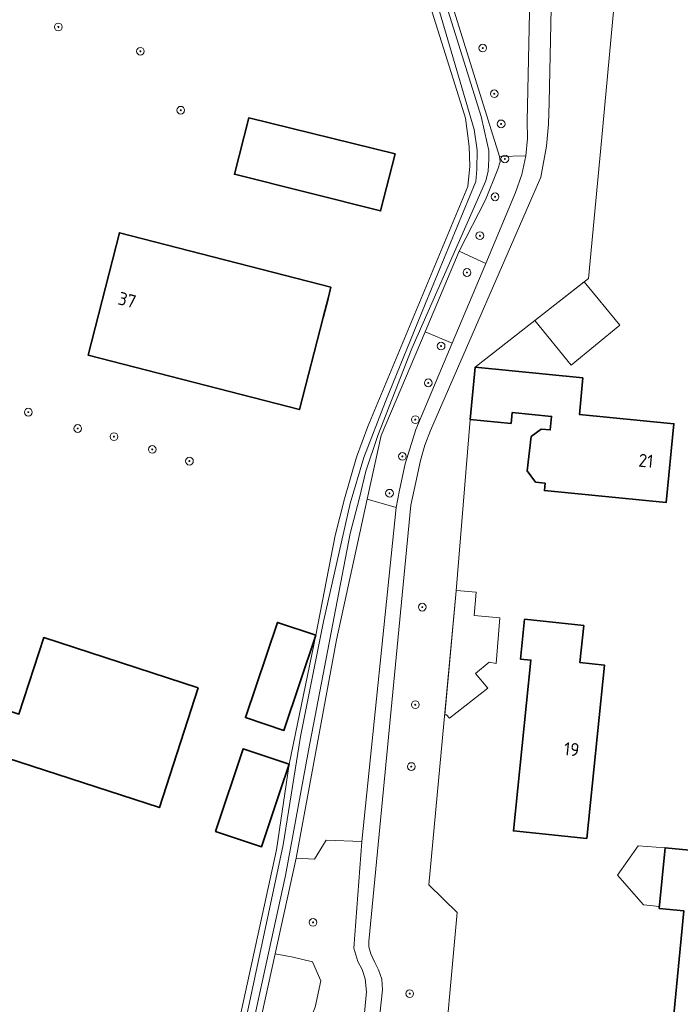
# Model space of a CAD drawing. Header units: metres. Extents: x 152610 to 160096, y 456114 to 462495.
# Tile 62 of 256: x 156093 to 156162, y 458796 to 458898. Entities that reach past the tile are written whole.
import ezdxf
from ezdxf.enums import TextEntityAlignment as Align

# ---------------------------------------------------------------- set-up
doc = ezdxf.new("R2010")
doc.units = ezdxf.units.M
doc.header["$LTSCALE"] = 0.5
doc.layers.get('0').update_dxf_attribs({"linetype": 'CONTINUOUS'})
for name, color, linetype, lineweight in [('B-PV-GR-BEPLANTING_CULTUUR_BOSPLANTSOEN-GV', 251, 'CONTINUOUS', 18), ('B-PV-GR-BOOM-S', 251, 'CONTINUOUS', 25), ('B-PV-OG-BEBOUWING-GV', 6, 'CONTINUOUS', 35), ('B-PV-OG-BEBOUWING-T18', 1, 'CONTINUOUS', 18), ('B-PV-OG-BEBOUWING_OVERBOUWING-GV', 251, 'CONTINUOUS', 18), ('B-PV-OG-TERREIN_BEGROEID-GV', 251, 'CONTINUOUS', 18), ('B-PV-OG-TERREIN_OEVER-GV', 251, 'CONTINUOUS', 18), ('B-PV-OG-WATER_SLOOT-GV', 251, 'CONTINUOUS', 18), ('B-PV-VH-GESLOTENVERHARDING_ASFALT-GV', 251, 'CONTINUOUS', 18)]:
    doc.layers.add(name, color=color, linetype=linetype, lineweight=lineweight)
doc.styles.add('NLCS-ISO', font='NLCS-ISO.ttf')
doc.styles.add('NLCS-ISO-M750-T18', font='NLCS-ISO.ttf', dxfattribs={"height": 1.35})

# ---------------------------------------------------------------- blocks, each defined once
blk = doc.blocks.new('SGR-BOOM_GBKN-SO')
at = {"linetype": 'ByBlock', "lineweight": 18}
h = blk.add_hatch(color=0, dxfattribs=at)
h.dxf.hatch_style = 1
edge = h.paths.add_edge_path()
edge.add_arc((0, 0), 0.25, 0, 360)
at = {"color": 0, "linetype": 'ByBlock', "lineweight": 18}
for radius in [2, 0.25]:
    blk.add_circle((0, 0), radius, dxfattribs=at)
at = {"color": 0, "linetype": 'ByBlock', "lineweight": 18, "style": 'NLCS-ISO'}
blk.add_attdef('SOORT', (2.5, 0), '', height=1.5, dxfattribs=at)

msp = doc.modelspace()

# ---------------------------------------------------------------- linework, layer by layer
at = {"layer": 'B-PV-GR-BEPLANTING_CULTUUR_BOSPLANTSOEN-GV', "flags": 128}
for points in [[(156149.105, 458931.511), (156148.197, 458889.201), (156148.119, 458886.936), (156147.899, 458884.68), (156147.334, 458881.473), (156135.89, 458855.216), (156135.318, 458853.693), (156134.845, 458852.117), (156134.369, 458849.85), (156133.853, 458847.46), (156129.495, 458802.283), (156129.509, 458801.707), (156129.705, 458800.995), (156130.119, 458800.108), (156130.493, 458799.333), (156130.842, 458798.357), (156130.916, 458797.251), (156128.57, 458775.619)], [(156136.96, 458786.631), (156138.662, 458805.286), (156135.713, 458808.128), (156138.568, 458838.603), (156139.999, 458856.363), (156140.53, 458861.761), (156152.283, 458870.969), (156153.609, 458885.234), (156156.381, 458915.046)]]:
    msp.add_lwpolyline(points, dxfattribs=at)
for points in [[(156135.522, 458926.261), (156133.873, 458926.31), (156133.43, 458921.443), (156133.349, 458919.183), (156133.436, 458916.923), (156133.805, 458913.978), (156134.459, 458911.082), (156143.026, 458883.61), (156145.767, 458883.663), (156145.94, 458885.462), (156145.915, 458887.269), (156146.744, 458925.873)], [(156141.622, 458872.524), (156138.864, 458873.787), (156135.321, 458865.424), (156138.145, 458864.258)], [(156121.95, 458810.912), (156123.882, 458810.808), (156125.077, 458812.782), (156128.787, 458812.637), (156132.325, 458847.228), (156129.333, 458848.083), (156126.154, 458833.519)], [(156121.644, 458800.663), (156119.774, 458801.012), (156115.631, 458782.157), (156116.204, 458782.486), (156117.412, 458784.484), (156118.417, 458786.43), (156119.421, 458788.376), (156120.98, 458790.775), (156122.687, 458792.431), (156123.918, 458795.461), (156124.511, 458798.213), (156123.669, 458800.158)]]:
    msp.add_lwpolyline(points, close=True, dxfattribs=at)
at = {"layer": 'B-PV-OG-BEBOUWING-GV', "flags": 128}
for points in [[(156132.214, 458883.868), (156117.052, 458887.597), (156115.57, 458881.757), (156130.715, 458877.964)], [(156125.568, 458870.051), (156103.651, 458875.694), (156100.388, 458863.02), (156122.305, 458857.377), (156124.766, 458866.936), (156125.266, 458868.875)], [(156151.698, 458860.662), (156140.53, 458861.761), (156139.999, 458856.363), (156144.25, 458855.944), (156144.361, 458857.072), (156148.448, 458856.67), (156148.31, 458855.269), (156147.373, 458855.361), (156146.316, 458854.588), (156145.914, 458851.045), (156146.777, 458849.867), (156147.767, 458849.753), (156147.692, 458848.99), (156160.311, 458847.748), (156161.114, 458855.914), (156151.325, 458856.878)], [(156123.997, 458834.005), (156120.014, 458835.338), (156116.713, 458825.476), (156120.696, 458824.143)], [(156151.768, 458835.026), (156145.639, 458835.651), (156145.219, 458831.529), (156146.292, 458831.42), (156144.49, 458813.731), (156152.095, 458812.956), (156153.924, 458830.914), (156151.376, 458831.173)], [(156111.824, 458828.556), (156095.8, 458833.766), (156093.222, 458825.837), (156087.281, 458827.769), (156086.506, 458825.386), (156081.205, 458827.109), (156078.456, 458818.656), (156086.05, 458816.187), (156088.372, 458823.326), (156092.209, 458822.079), (156091.954, 458821.295), (156107.789, 458816.146)], [(156120.92, 458820.736), (156116.469, 458822.225), (156113.61, 458813.682), (156118.377, 458812.087), (156120.32, 458817.894), (156121.235, 458820.63)], [(156168.888, 458811.164), (156160.207, 458811.99), (156159.608, 458805.701), (156162.139, 458805.46), (156160.845, 458791.861), (156169.753, 458791.013), (156171.052, 458804.669), (156168.295, 458804.932)]]:
    msp.add_lwpolyline(points, close=True, dxfattribs=at)
at = {"layer": 'B-PV-OG-BEBOUWING_OVERBOUWING-GV', "flags": 128}
for points in [[(156155.525, 458866.114), (156151.835, 458870.618), (156146.7, 458866.595), (156150.48, 458861.981)], [(156140.638, 458838.474), (156138.572, 458838.65), (156138.568, 458838.603), (156137.364, 458825.756), (156137.565, 458825.739), (156137.844, 458825.402), (156141.841, 458828.514), (156140.541, 458830.031), (156141.988, 458831.205), (156142.683, 458831.061), (156143.087, 458835.817), (156140.431, 458836.043)], [(156160.207, 458811.99), (156157.407, 458812.179), (156155.28, 458809.15), (156157.96, 458806.064), (156159.628, 458805.907)]]:
    msp.add_lwpolyline(points, close=True, dxfattribs=at)
at = {"layer": 'B-PV-OG-TERREIN_BEGROEID-GV', "flags": 128}
for points in [[(156145.35, 458881.726), (156145.767, 458883.663), (156143.026, 458883.61), (156143.118, 458883.061), (156142.887, 458882.301), (156141.587, 458879.113), (156138.864, 458873.787), (156141.622, 458872.524), (156144.706, 458879.853)], [(156129.333, 458848.083), (156132.325, 458847.228), (156132.665, 458849.039), (156133.28, 458851.769), (156134.381, 458855.313), (156138.145, 458864.258), (156135.321, 458865.424), (156130.777, 458854.701)]]:
    msp.add_lwpolyline(points, close=True, dxfattribs=at)
msp.add_lwpolyline([(156127.377, 458777.528), (156129.272, 458797.047), (156129.11, 458798.392), (156128.802, 458799.381), (156128.356, 458800.192), (156127.953, 458801.567), (156128.787, 458812.637), (156125.077, 458812.782), (156123.882, 458810.808), (156121.95, 458810.912), (156119.774, 458801.012), (156121.644, 458800.663), (156123.669, 458800.158), (156124.511, 458798.213), (156123.918, 458795.461)], dxfattribs=at)
at = {"layer": 'B-PV-OG-TERREIN_OEVER-GV', "flags": 128}
for points in [[(156131.92, 458911.741), (156139.217, 458888.575), (156139.534, 458887.571), (156139.884, 458884.624), (156139.951, 458882.58), (156139.753, 458880.507), (156129.405, 458855.614), (156128.219, 458852.435), (156126.986, 458848.144), (156126.025, 458844.324), (156124.005, 458834.006), (156121.243, 458820.629), (156119.918, 458811.774), (156106.847, 458751.83)], [(156113.988, 458781.237), (156120.634, 458812.305), (156122.398, 458823.495), (156124.801, 458835.419), (156127.554, 458847.636), (156128.994, 458852.431), (156131.218, 458858.222), (156135.323, 458868.313), (156140.584, 458881.007), (156140.682, 458882.265), (156140.725, 458884.255), (156140.416, 458886.38), (156132.982, 458911.723)], [(156098.089, 458701.044), (156100.842, 458713.144), (156103.305, 458724.747), (156108.539, 458750), (156109.737, 458755.337), (156114.734, 458778.077), (156115.631, 458782.157), (156119.774, 458801.012), (156121.95, 458810.912), (156126.154, 458833.519), (156129.333, 458848.083), (156130.777, 458854.701), (156135.321, 458865.424), (156138.864, 458873.787), (156141.587, 458879.113), (156142.887, 458882.301), (156143.118, 458883.061), (156143.026, 458883.61), (156134.459, 458911.082)], [(156134.334, 458909.481), (156141.141, 458887.755), (156141.755, 458884.986), (156141.937, 458884.222), (156141.953, 458883.317), (156141.856, 458882.092), (156141.631, 458881.071), (156133.97, 458863.694), (156130.415, 458854.685), (156129.204, 458851.001), (156128.544, 458848.253), (156127.567, 458844.541), (156123.251, 458822.068), (156120.851, 458809.123), (156117.871, 458795.532), (156113.488, 458775.074), (156109.363, 458755.902), (156101.166, 458718.609), (156094.343, 458688.241)]]:
    msp.add_lwpolyline(points, dxfattribs=at)
at = {"layer": 'B-PV-OG-WATER_SLOOT-GV', "flags": 128}
for points in [[(156132.982, 458911.723), (156140.416, 458886.38), (156140.725, 458884.255), (156140.682, 458882.265), (156140.584, 458881.007), (156135.323, 458868.313), (156131.218, 458858.222), (156128.994, 458852.431), (156127.554, 458847.636), (156124.801, 458835.419), (156122.398, 458823.495), (156120.634, 458812.305), (156113.988, 458781.237)], [(156094.343, 458688.241), (156101.166, 458718.609), (156109.363, 458755.902), (156113.488, 458775.074), (156117.871, 458795.532), (156120.851, 458809.123), (156123.251, 458822.068), (156127.567, 458844.541), (156128.544, 458848.253), (156129.204, 458851.001), (156130.415, 458854.685), (156133.97, 458863.694), (156141.631, 458881.071), (156141.856, 458882.092), (156141.953, 458883.317), (156141.937, 458884.222), (156141.755, 458884.986), (156141.141, 458887.755), (156134.334, 458909.481)]]:
    msp.add_lwpolyline(points, dxfattribs=at)
at = {"layer": 'B-PV-VH-GESLOTENVERHARDING_ASFALT-GV', "flags": 128}
for points in [[(156128.57, 458775.619), (156130.916, 458797.251), (156130.842, 458798.357), (156130.493, 458799.333), (156130.119, 458800.108), (156129.705, 458800.995), (156129.509, 458801.707), (156129.495, 458802.283), (156133.853, 458847.46), (156134.369, 458849.85), (156134.845, 458852.117), (156135.318, 458853.693), (156135.89, 458855.216), (156147.334, 458881.473), (156147.899, 458884.68), (156148.119, 458886.936), (156148.197, 458889.201), (156149.105, 458931.511)], [(156146.744, 458925.873), (156145.915, 458887.269), (156145.94, 458885.462), (156145.767, 458883.663), (156145.35, 458881.726), (156144.706, 458879.853), (156141.622, 458872.524), (156138.145, 458864.258), (156134.381, 458855.313), (156133.28, 458851.769), (156132.665, 458849.039), (156132.325, 458847.228), (156128.787, 458812.637), (156127.953, 458801.567), (156128.356, 458800.192), (156128.802, 458799.381), (156129.11, 458798.392), (156129.272, 458797.047), (156127.377, 458777.528)]]:
    msp.add_lwpolyline(points, dxfattribs=at)

# ---------------------------------------------------------------- block references
at = {"layer": 'B-PV-GR-BOOM-S', "xscale": 0.2, "yscale": 0.2, "zscale": 0.2}
for p in [(156097.316, 458897.014), (156105.819, 458894.503), (156141.309, 458894.828), (156142.5, 458890.1), (156110.003, 458888.394), (156143.213, 458886.978), (156143.596, 458883.35), (156142.586, 458879.422), (156141.006, 458875.391), (156139.668, 458871.58), (156136.993, 458863.959), (156135.655, 458860.148), (156094.197, 458857.11), (156134.317, 458856.337), (156099.326, 458855.419), (156103.08, 458854.574), (156107.045, 458853.253), (156132.979, 458852.526), (156110.905, 458852.038), (156131.641, 458848.715), (156135.037, 458836.912), (156134.315, 458826.806), (156133.9, 458820.4), (156123.712, 458804.251), (156133.738, 458796.874)]:
    msp.add_blockref('SGR-BOOM_GBKN-SO', p, dxfattribs=at)

# ---------------------------------------------------------------- texts
at = {"layer": 'B-PV-OG-BEBOUWING-T18', "style": 'NLCS-ISO-M750-T18'}
for s, rotation, p in [('37', 345.6, (156104.441, 458868.734)), ('21', 354.4, (156158.225, 458852.076)), ('19', 354.2, (156150.522, 458822.188))]:
    msp.add_text(s, height=1.35, rotation=rotation, dxfattribs=at).set_placement(p, align=Align.MIDDLE)

doc.saveas('drawing.dxf')
